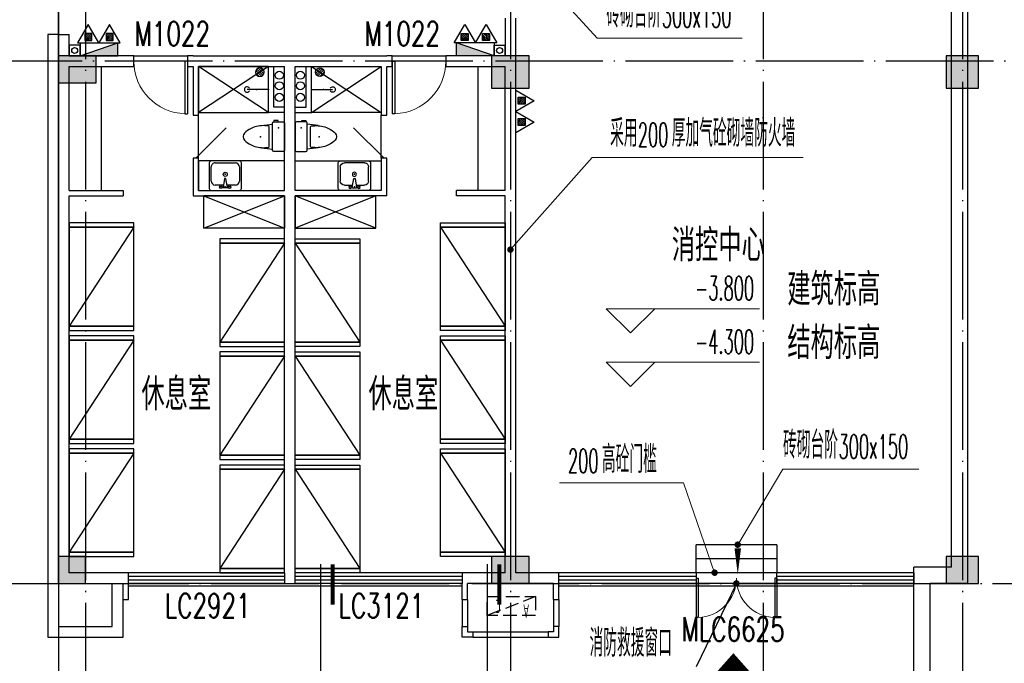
# Model space of a CAD drawing. Extents: x 1779708 to 7299578, y -1121471 to 88434.
# Tile 53 of 256: x 4196195 to 4214497, y -1062326 to -1050372. Entities that reach past the tile are written whole.
import ezdxf

# ---------------------------------------------------------------- set-up
doc = ezdxf.new("R2010")
doc.units = 0
doc.header["$LTSCALE"] = 1000
doc.header["$MEASUREMENT"] = 0
doc.linetypes.add('DASH', pattern=[0.35, 0.25, -0.1])
doc.linetypes.add('DOTE', pattern=[2.4200000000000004, 2, -0.2, 0.02, -0.2])
doc.layers.get('0').update_dxf_attribs({"linetype": 'CONTINUOUS'})
for name, color, linetype in [('11111111111111111111111111111', 50, 'DASH'), ('DIM_IDEN', 3, 'CONTINUOUS'), ('DIM_LEAD', 3, 'CONTINUOUS'), ('DIM_SYMB', 3, 'CONTINUOUS'), ('DIM_污水', 3, 'CONTINUOUS'), ('DOTE', 1, 'DOTE'), ('EQUIP_灭火器', 7, 'CONTINUOUS'), ('GGSignatureLayer', 7, 'CONTINUOUS'), ('P_PS_DIM', 1, 'CONTINUOUS'), ('PUB_TEXT', 7, 'CONTINUOUS'), ('SPACE', 7, 'CONTINUOUS'), ('SU-水管', 2, 'CONTINUOUS'), ('WALL', 255, 'CONTINUOUS'), ('WINDOW', 2, 'CONTINUOUS'), ('WINDOW_TEXT', 7, 'CONTINUOUS'), ('地漏1', 4, 'CONTINUOUS'), ('墙柱', 2, 'CONTINUOUS'), ('家具', 8, 'CONTINUOUS'), ('家具层', 8, 'CONTINUOUS'), ('栏杆', 6, 'CONTINUOUS'), ('看线', 3, 'CONTINUOUS'), ('空调机位表示', 70, 'CONTINUOUS')]:
    doc.layers.add(name, color=color, linetype=linetype)
doc.layers.add('DIM_ELEV', color=3, linetype='CONTINUOUS', lineweight=13)
doc.styles.add('_TCH_DIM', font='SIMPLEX.shx', dxfattribs={"width": 0.7, "bigfont": 'GBCBIG.shx'})
doc.styles.add('_TCH_SPACE', font='SIMPLEX', dxfattribs={"height": 5, "bigfont": 'GBCBIG'})
doc.styles.add('_TCH_WINDOW', font='SIMPLEX', dxfattribs={"height": 3.5, "bigfont": 'GBCBIG'})
doc.styles.get("Standard").update_dxf_attribs({"font": 'GBENOR', "bigfont": 'GBCBIG'})

# ---------------------------------------------------------------- blocks, each defined once
blk = doc.blocks.new('A$C46E9187A')
at = {"layer": '空调机位表示', "linetype": 'DASH'}
blk.add_lwpolyline([(0, 0), (0, 350), (900, 350), (900, 0)], close=True, dxfattribs=at)
blk.add_lwpolyline([(0, 0), (900, 350)], dxfattribs=at)
at = {"layer": '空调机位表示', "width": 0.6}
for s, p in [('A', (117.685775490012, 145.0239976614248)), ('C', (650.632941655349, 55.40967742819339))]:
    blk.add_text(s, height=250, dxfattribs=at).set_placement(p)
blk = doc.blocks.new('地漏')
at = {"layer": '地漏1'}
h = blk.add_hatch(dxfattribs=at)
h.set_pattern_fill('ANSI31', color=256, scale=20, style=0)
h.set_pattern_definition([(45, (-35843558.52008455, -39987614.30910321), (-22.45064030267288, 22.45064030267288), [])])
h.paths.add_polyline_path([(79.26685639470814, 1.77635683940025e-15, 1), (-79.26685639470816, 0, 1)])
blk.add_circle((0, 0), 79.26685639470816, dxfattribs=at)
blk = doc.blocks.new('A$C4384365E')
at = {"layer": '家具层'}
blk.add_line((1920.000525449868, 0.0001055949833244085), (80.00053163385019, 1200.000116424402), dxfattribs=at)
for points in [[(0.0005254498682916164, 0.0001168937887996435), (80.00052544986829, 0.0001164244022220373), (80.00053163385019, 1200.000116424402), (0.0005316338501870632, 1200.000116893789)], [(80.00052544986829, 0.0001164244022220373), (1920.000525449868, 0.0001055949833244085), (1920.00053163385, 1200.000105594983), (80.00053163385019, 1200.000116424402)], [(1920.000525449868, 0.0001055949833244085), (2000.000525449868, 0.0001051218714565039), (2000.00053163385, 1200.000105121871), (1920.00053163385, 1200.000105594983)]]:
    blk.add_lwpolyline(points, close=True, dxfattribs=at)
blk = doc.blocks.new('$TwtSys$00000545')
h = blk.add_hatch()
h.set_pattern_fill('ANSI31', color=256, scale=200, angle=180, style=0)
h.set_pattern_definition([(225, (199409.2734559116, 63921.48244156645), (17.67766952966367, -17.6776695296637), [])])
h.paths.add_polyline_path([(64.92232553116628, 173.744999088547), (-64.92232553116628, 173.744999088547), (-64.92232553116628, 43.90034802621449), (64.92232553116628, 43.90034802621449)])
for p, q in [((0, 343.6163707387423), (-198.3870041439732, 0)), ((198.3870041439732, 0), (0, 343.6163707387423)), ((-198.3870041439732, 0), (198.3870041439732, 0))]:
    blk.add_line(p, q)
blk.add_lwpolyline([(64.92232553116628, 173.744999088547), (-64.92232553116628, 173.744999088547), (-64.92232553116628, 43.90034802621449), (64.92232553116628, 43.90034802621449)], close=True)
blk = doc.blocks.new('a1')
at = {"layer": '11111111111111111111111111111'}
for p, q in [((59121.95538733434, 49135.6092003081), (59121.95538733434, 48935.6092003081)), ((59321.95538733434, 49135.6092003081), (59121.95538733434, 49135.6092003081)), ((59321.95538733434, 48935.6092003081), (59321.95538733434, 49135.6092003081)), ((59121.95538733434, 48935.6092003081), (59321.95538733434, 48935.6092003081))]:
    blk.add_line(p, q, dxfattribs=at)
blk = doc.blocks.new('$WINLIB2D$00000001')
at = {"color": 0}
for points in [[(-0.4999999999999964, 0.5000000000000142), (-0.4999999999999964, -0.4999999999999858)], [(-0.4999999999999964, 0.5000000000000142), (0.5000000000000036, 0.5000000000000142)], [(0.5000000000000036, -0.4999999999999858), (0.5000000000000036, 0.5000000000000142)], [(0.5000000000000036, 0.1666666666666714), (-0.4999999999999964, 0.1666666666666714)], [(0.5000000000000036, -0.1666666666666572), (-0.4999999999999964, -0.1666666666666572)], [(-0.4999999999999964, -0.4999999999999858), (0.5000000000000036, -0.4999999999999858)]]:
    blk.add_lwpolyline(points, dxfattribs=at)
blk = doc.blocks.new('$DorLib2D$00000001')
for p, q in [((0.45, 0.9750000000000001), (0.5000000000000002, 0.9750000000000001)), ((0.45, 0), (0.45, 0.9750000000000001)), ((0.5, 0), (0.5, 0.9750000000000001)), ((0.5, 0), (0.45, 0))]:
    blk.add_line(p, q)
at = {"lineweight": 13}
blk.add_arc((0.475, 0), 0.975, 91.4692835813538, 180, dxfattribs=at)
blk = doc.blocks.new('$DorLib2D$00000122')
at = {"color": 0}
blk.add_line((0.4999999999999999, 1.06581410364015e-14), (-0.2071067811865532, 0.7071067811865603), dxfattribs=at)
blk = doc.blocks.new('$lvtry$00000206')
at = {"color": 0}
for points in [[(-253.1586206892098, -220.1379310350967, -0.4142135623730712), (-275.1724137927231, -198.1241379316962), (-275.1724137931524, -22.01379310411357, -0.4142135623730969), (-253.1586206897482, -6.075424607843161e-10), (253.1586206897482, 6.075424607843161e-10, -0.4142135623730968), (275.1724137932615, -22.01379310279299), (275.1724137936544, -198.1241379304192, -0.4142135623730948), (253.1586206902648, -220.1379310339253)], [(180.5908272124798, -286.179310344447), (-180.5908272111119, -286.1793103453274, 0.3921902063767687), (-200.5334385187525, -304.6652911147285), (-202.1296318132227, -325.6902964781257), (-204.2054575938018, -363.4733775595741), (-204.9042146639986, -397.5510874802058), (-204.0042523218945, -428.9968104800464), (-201.2839198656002, -458.883930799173), (-196.5215665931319, -488.2858326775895), (-189.495541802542, -518.275900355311), (-179.9841947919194, -549.9275180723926), (-167.7896566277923, -583.8818833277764), (-152.8091854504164, -619.0514466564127), (-134.9638211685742, -653.9164718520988), (-114.1746036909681, -686.9572227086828), (-90.36257292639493, -716.653963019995), (-63.44876878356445, -741.4869565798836), (-33.35423117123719, -759.936467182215), (-12.05916211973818, -766.6697659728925, 0.1543297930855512), (12.05916212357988, -766.6697659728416), (33.35423117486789, -759.9364671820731), (63.44876878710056, -741.4869565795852), (90.36257292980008, -716.6539630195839), (114.1746036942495, -686.9572227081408), (134.963821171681, -653.9164718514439), (152.8091854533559, -619.0514466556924), (167.7896566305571, -583.8818833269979), (179.9841947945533, -549.927518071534), (189.4955418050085, -518.2759003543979), (196.5215665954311, -488.2858326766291), (201.2839198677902, -458.8839307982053), (204.004252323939, -428.9968104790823), (204.9042146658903, -397.5510874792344), (204.2054575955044, -363.4733775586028), (202.1296318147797, -325.6902964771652), (200.5334385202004, -304.6652911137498, 0.3921902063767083)]]:
    blk.add_lwpolyline(points, format="xyb", close=True, dxfattribs=at)
blk.add_lwpolyline([(-275.1724137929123, -120.4601474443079), (-297.2474527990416, -120.4601474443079), (-297.2474527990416, -199.7591355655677), (-275.1724137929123, -199.7591355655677)], close=True, dxfattribs=at)
for points in [[(-205.4944709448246, -428.0882621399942), (-234.9732713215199, -220.137931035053)], [(205.4944709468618, -428.0882621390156), (234.973271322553, -220.1379310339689)]]:
    blk.add_lwpolyline(points, dxfattribs=at)
for p in [(-166.096340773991, -109.4306979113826), (0.893957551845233, -443.133884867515)]:
    blk.add_point(p, dxfattribs=at)
blk = doc.blocks.new('$lvtry$00000188')
at = {"color": 0, "linetype": 'ByBlock'}
for p, q in [((-262.0800000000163, -436.8000000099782, 1e-08), (-262.0800000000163, -174.7200000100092, 1e-08)), ((-187.1999999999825, -99.84000000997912, 1e-08), (-31.19999999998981, -99.84000000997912, 1e-08)), ((-41.01780050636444, -53.4131969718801, 1e-08), (-12.4800000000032, -224.6400000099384, 1e-08)), ((-38.0586187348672, -49.92000000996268, 1e-08), (38.05861873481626, -49.92000000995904, 1e-08)), ((12.4800000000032, -224.6400000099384, 1e-08), (41.01780050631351, -53.41319697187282, 1e-08)), ((31.19999999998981, -99.84000000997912, 1e-08), (187.1999999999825, -99.84000000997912, 1e-08)), ((262.0800000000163, -174.7200000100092, 1e-08), (262.0800000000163, -436.8000000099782, 1e-08)), ((-12.4800000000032, -224.6400000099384, 1e-08), (12.4800000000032, -224.6400000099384, 1e-08)), ((187.1999999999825, -511.6800000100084, 1e-08), (-187.1999999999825, -511.6800000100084, 1e-08))]:
    blk.add_line(p, q, dxfattribs=at)
at = {"color": 0, "linetype": 'ByBlock', "elevation": 1e-08}
blk.add_lwpolyline([(-262.0800000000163, -9.998984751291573e-09, 0.4142135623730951), (-299.520000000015, -37.44000000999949), (-299.520000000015, -511.6800000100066, 0.4142135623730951), (-262.0800000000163, -549.1200000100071), (262.0800000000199, -549.1200000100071, 0.4142135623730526), (299.520000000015, -511.6800000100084), (299.520000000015, -37.44000000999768, 0.4142135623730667), (262.0800000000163, -1.000080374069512e-08)], format="xyb", close=True, dxfattribs=at)
blk.add_lwpolyline([(262.0799999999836, -174.7200000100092, 0.414213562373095), (187.1999999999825, -99.84000001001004)], format="xyb", dxfattribs=at)
at = {"color": 0, "linetype": 'ByBlock'}
for centre, radius in [((-80.35106198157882, -62.40000001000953, 1e-08), 24.96), ((-80.35106198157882, -62.40000001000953, 1e-08), 19.96), ((80.35106198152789, -62.40000001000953, 1e-08), 24.96), ((80.35106198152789, -62.40000001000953, 1e-08), 19.96), ((0, -299.5200000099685, 1e-08), 37.44)]:
    blk.add_circle(centre, radius, dxfattribs=at)
for centre, radius, start, end in [((-187.1999999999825, -174.7200000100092, 1e-08), 74.88000000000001, 90, 180), ((-38.0586187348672, -52.92000000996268, 1e-08), 3, 90, 189.4623222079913), ((38.05861873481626, -52.92000000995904, 1e-08), 3, 350.5376777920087, 90), ((-187.1999999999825, -436.8000000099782, 1e-08), 74.88000000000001, 180, 270), ((187.1999999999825, -436.8000000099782, 1e-08), 74.88000000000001, 270, 0)]:
    blk.add_arc(centre, radius, start, end, dxfattribs=at)
at = {"color": 0}
for p in [(0, -64.69657988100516, 1e-08), (0, -299.5200000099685, 1e-08)]:
    blk.add_point(p, dxfattribs=at)
blk = doc.blocks.new('$lvtry$00000168')
at = {"color": 0}
blk.add_line((0, 0), (-3.637978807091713e-12, -394.9999999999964), dxfattribs=at)
blk.add_arc((-3.637978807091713e-12, -394.9999999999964), 50, 121.0331935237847, 58.96680647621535, dxfattribs=at)
for p in [(-3.637978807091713e-12, 0), (0, -222.5000000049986)]:
    blk.add_point(p, dxfattribs=at)
blk = doc.blocks.new('$DorLib2D$00000002')
for p, q in [((-0.5, -5.684341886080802e-17), (-0.5000000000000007, 0.4875)), ((-0.4750000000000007, 0.4875), (-0.5000000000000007, 0.4875)), ((-0.475, -2.842170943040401e-17), (-0.4750000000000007, 0.4875)), ((0.475, -2.842170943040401e-17), (0.4750000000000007, 0.4875)), ((0.4750000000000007, 0.4875), (0.5000000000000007, 0.4875)), ((0.5, -5.684341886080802e-17), (0.5000000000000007, 0.4875)), ((-0.5, -5.684341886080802e-17), (-0.475, -2.842170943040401e-17)), ((0.5, -5.684341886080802e-17), (0.475, -2.842170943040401e-17))]:
    blk.add_line(p, q)
at = {"lineweight": 13}
for centre, start, end in [((-0.4875, -4.263256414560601e-17), 0, 88.53071641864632), ((0.4875, -4.263256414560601e-17), 91.4692835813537, 180)]:
    blk.add_arc(centre, 0.4875, start, end, dxfattribs=at)

msp = doc.modelspace()

# ---------------------------------------------------------------- hatches: boundary and pattern name
at = {"layer": '墙柱'}
h = msp.add_hatch(color=256, dxfattribs=at)
h.paths.add_polyline_path([(4196917.098467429, -1041543.315705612), (4197517.098467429, -1041543.315705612), (4197517.098467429, -1040943.315705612), (4196917.098467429, -1040943.315705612)])
h.paths.add_polyline_path([(4197417.098467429, -1028493.315705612), (4197917.098467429, -1028493.315705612), (4197917.098467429, -1028993.315705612), (4197417.098467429, -1028993.315705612)])
h.paths.add_polyline_path([(4196917.098467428, -1023143.315705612), (4197917.098467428, -1023143.315705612), (4197917.098467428, -1022643.315705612), (4196917.098467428, -1022643.315705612)])
h.paths.add_polyline_path([(4213517.098467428, -1009843.315705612), (4214017.098467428, -1009843.315705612), (4214017.098467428, -1010343.315705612), (4213517.098467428, -1010343.315705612)])
h.paths.add_polyline_path([(4209817.098467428, -1015993.315705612), (4210417.098467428, -1015993.315705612), (4210417.098467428, -1016693.315705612), (4209817.098467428, -1016693.315705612)])
h.paths.add_polyline_path([(4213417.098467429, -1048043.315705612), (4214017.098467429, -1048043.315705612), (4214017.098467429, -1047443.315705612), (4213417.098467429, -1047443.315705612)])
h.paths.add_polyline_path([(4209817.098467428, -1029093.315705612), (4210417.098467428, -1029093.315705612), (4210417.098467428, -1028393.315705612), (4209817.098467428, -1028393.315705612)])
h.paths.add_polyline_path([(4209917.098467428, -1009843.315705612), (4210417.098467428, -1009843.315705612), (4210417.098467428, -1010343.315705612), (4209917.098467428, -1010343.315705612)])
h.paths.add_polyline_path([(4196917.098467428, -1016093.315705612), (4197917.098467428, -1016093.315705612), (4197917.098467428, -1016593.315705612), (4196917.098467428, -1016593.315705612)])
h.paths.add_polyline_path([(4205217.098467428, -1048043.315705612), (4205817.098467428, -1048043.315705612), (4205817.098467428, -1047543.315705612), (4205217.098467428, -1047543.315705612)])
h.paths.add_polyline_path([(4209817.098467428, -1023343.315705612), (4210417.098467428, -1023343.315705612), (4210417.098467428, -1022643.315705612), (4209817.098467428, -1022643.315705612)])
h.paths.add_polyline_path([(4213417.098467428, -1034843.315705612), (4214017.098467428, -1034843.315705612), (4214017.098467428, -1034243.315705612), (4213417.098467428, -1034243.315705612)])
h.paths.add_polyline_path([(4205017.098467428, -1034843.315705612), (4205617.098467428, -1034843.315705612), (4205617.098467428, -1034243.315705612), (4205017.098467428, -1034243.315705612)])
h.paths.add_polyline_path([(4196917.098467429, -1034843.315705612), (4197917.098467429, -1034843.315705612), (4197917.098467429, -1034343.315705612), (4196917.098467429, -1034343.315705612)])
h.paths.add_polyline_path([(4213317.098467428, -1041543.315705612), (4214017.098467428, -1041543.315705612), (4214017.098467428, -1040943.315705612), (4213317.098467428, -1040943.315705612)])
h.paths.add_polyline_path([(4205217.098467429, -1041543.315705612), (4205817.098467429, -1041543.315705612), (4205817.098467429, -1040943.315705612), (4205217.098467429, -1040943.315705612)])
h.paths.add_polyline_path([(4213417.098467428, -1019043.315705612), (4214017.098467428, -1019043.315705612), (4214017.098467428, -1019643.315705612), (4213417.098467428, -1019643.315705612)])
h.paths.add_polyline_path([(4196917.098467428, -1009843.315705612), (4197917.098467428, -1009843.315705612), (4197917.098467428, -1010343.315705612), (4196917.098467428, -1010343.315705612)])
h.paths.add_polyline_path([(4196917.098467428, -1048343.315705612), (4197617.098467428, -1048343.315705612), (4197617.098467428, -1047843.315705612), (4196917.098467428, -1047843.315705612)])
h.paths.add_polyline_path([(4196917.098467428, -1051543.315705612), (4197617.098467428, -1051543.315705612), (4197617.098467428, -1051043.315705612), (4196917.098467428, -1051043.315705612)])
h.paths.add_polyline_path([(4204967.098467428, -1051643.315705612), (4205667.098467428, -1051643.315705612), (4205667.098467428, -1051043.315705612), (4204967.098467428, -1051043.315705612)])
h.paths.add_polyline_path([(4213417.098467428, -1051643.315705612), (4214017.098467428, -1051643.315705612), (4214017.098467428, -1051043.315705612), (4213417.098467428, -1051043.315705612)])
h.paths.add_polyline_path([(4213417.098467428, -1060843.315705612), (4214017.098467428, -1060843.315705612), (4214017.098467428, -1060343.315705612), (4213417.098467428, -1060343.315705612)])
h.paths.add_polyline_path([(4204967.098467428, -1060843.315705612), (4205667.098467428, -1060843.315705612), (4205667.098467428, -1060343.315705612), (4204967.098467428, -1060343.315705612)])
h.paths.add_polyline_path([(4196917.098467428, -1060843.315705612), (4197417.098467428, -1060843.315705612), (4197417.098467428, -1060343.315705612), (4196917.098467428, -1060343.315705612)])
h.paths.add_polyline_path([(4196917.098467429, -942143.3157056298), (4197517.098467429, -942143.3157056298), (4197517.098467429, -942743.3157056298), (4196917.098467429, -942743.3157056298)])
h.paths.add_polyline_path([(4197417.098467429, -955193.3157056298), (4197917.098467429, -955193.3157056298), (4197917.098467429, -954693.3157056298), (4197417.098467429, -954693.3157056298)])
h.paths.add_polyline_path([(4196917.098467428, -960543.3157056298), (4197917.098467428, -960543.3157056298), (4197917.098467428, -961043.3157056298), (4196917.098467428, -961043.3157056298)])
h.paths.add_polyline_path([(4213517.098467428, -973843.31570563), (4214017.098467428, -973843.31570563), (4214017.098467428, -973343.31570563), (4213517.098467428, -973343.31570563)])
h.paths.add_polyline_path([(4209817.098467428, -967693.31570563), (4210417.098467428, -967693.31570563), (4210417.098467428, -966993.31570563), (4209817.098467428, -966993.31570563)])
h.paths.add_polyline_path([(4213417.098467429, -935643.3157056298), (4214017.098467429, -935643.3157056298), (4214017.098467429, -936243.3157056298), (4213417.098467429, -936243.3157056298)])
h.paths.add_polyline_path([(4209817.098467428, -954593.3157056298), (4210417.098467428, -954593.3157056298), (4210417.098467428, -955293.3157056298), (4209817.098467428, -955293.3157056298)])
h.paths.add_polyline_path([(4209917.098467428, -973843.31570563), (4210417.098467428, -973843.31570563), (4210417.098467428, -973343.31570563), (4209917.098467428, -973343.31570563)])
h.paths.add_polyline_path([(4196917.098467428, -967593.3157056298), (4197917.098467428, -967593.3157056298), (4197917.098467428, -967093.3157056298), (4196917.098467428, -967093.3157056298)])
h.paths.add_polyline_path([(4205217.098467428, -935643.3157056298), (4205817.098467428, -935643.3157056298), (4205817.098467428, -936143.3157056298), (4205217.098467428, -936143.3157056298)])
h.paths.add_polyline_path([(4209817.098467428, -960343.3157056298), (4210417.098467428, -960343.3157056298), (4210417.098467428, -961043.3157056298), (4209817.098467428, -961043.3157056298)])
h.paths.add_polyline_path([(4213417.098467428, -948843.3157056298), (4214017.098467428, -948843.3157056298), (4214017.098467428, -949443.3157056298), (4213417.098467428, -949443.3157056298)])
h.paths.add_polyline_path([(4205017.098467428, -948843.3157056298), (4205617.098467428, -948843.3157056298), (4205617.098467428, -949443.3157056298), (4205017.098467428, -949443.3157056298)])
h.paths.add_polyline_path([(4196917.098467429, -948843.3157056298), (4197917.098467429, -948843.3157056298), (4197917.098467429, -949343.3157056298), (4196917.098467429, -949343.3157056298)])
h.paths.add_polyline_path([(4213317.098467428, -942143.3157056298), (4214017.098467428, -942143.3157056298), (4214017.098467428, -942743.3157056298), (4213317.098467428, -942743.3157056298)])
h.paths.add_polyline_path([(4205217.098467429, -942143.3157056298), (4205817.098467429, -942143.3157056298), (4205817.098467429, -942743.3157056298), (4205217.098467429, -942743.3157056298)])
h.paths.add_polyline_path([(4213417.098467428, -964643.3157056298), (4214017.098467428, -964643.3157056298), (4214017.098467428, -964043.3157056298), (4213417.098467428, -964043.3157056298)])
h.paths.add_polyline_path([(4196917.098467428, -973843.3157056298), (4197917.098467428, -973843.3157056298), (4197917.098467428, -973343.3157056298), (4196917.098467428, -973343.3157056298)])
h.paths.add_polyline_path([(4196917.098467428, -935343.3157056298), (4197617.098467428, -935343.3157056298), (4197617.098467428, -935843.3157056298), (4196917.098467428, -935843.3157056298)])
h.paths.add_polyline_path([(4196917.098467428, -932143.3157056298), (4197617.098467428, -932143.3157056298), (4197617.098467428, -932643.3157056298), (4196917.098467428, -932643.3157056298)])
h.paths.add_polyline_path([(4204967.098467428, -932043.31570563), (4205667.098467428, -932043.31570563), (4205667.098467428, -932643.31570563), (4204967.098467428, -932643.31570563)])
h.paths.add_polyline_path([(4213417.098467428, -932043.3157056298), (4214017.098467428, -932043.3157056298), (4214017.098467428, -932643.3157056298), (4213417.098467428, -932643.3157056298)])
h.paths.add_polyline_path([(4213417.098467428, -922843.3157056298), (4214017.098467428, -922843.3157056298), (4214017.098467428, -923343.3157056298), (4213417.098467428, -923343.3157056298)])
h.paths.add_polyline_path([(4204967.098467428, -922843.3157056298), (4205667.098467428, -922843.3157056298), (4205667.098467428, -923343.3157056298), (4204967.098467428, -923343.3157056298)])
h.paths.add_polyline_path([(4196917.098467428, -922843.3157056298), (4197417.098467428, -922843.3157056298), (4197417.098467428, -923343.3157056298), (4196917.098467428, -923343.3157056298)])

# ---------------------------------------------------------------- linework, layer by layer
at = {"color": 1}
for p, q in [((4197317.098467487, -1050803.315705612), (4198017.098467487, -1050803.315705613)), ((4197317.098467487, -1050803.315705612), (4197317.098467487, -1051043.315705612)), ((4197317.098467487, -1051043.315705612), (4198017.098467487, -1050803.315705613)), ((4198017.098467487, -1051043.315705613), (4198017.098467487, -1050803.315705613)), ((4205015.836136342, -1050803.315705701), (4204315.836136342, -1050803.315705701)), ((4204315.836136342, -1051043.315705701), (4204315.836136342, -1050803.315705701)), ((4205015.836136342, -1051043.315705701), (4204315.836136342, -1050803.315705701)), ((4205015.836136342, -1050803.315705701), (4205015.836136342, -1051043.315705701)), ((4197317.098467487, -1051043.315705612), (4198017.098467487, -1051043.315705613)), ((4205015.836136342, -1051043.315705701), (4204315.836136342, -1051043.315705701))]:
    msp.add_line(p, q, dxfattribs=at)
for points in [[(4198017.098467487, -1051043.315705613), (4198017.098467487, -1050803.315705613), (4197317.098467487, -1051043.315705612)], [(4204315.836136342, -1051043.315705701), (4204315.836136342, -1050803.315705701), (4205015.836136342, -1051043.315705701)]]:
    msp.add_solid(points, dxfattribs=at)
at = {"layer": 'DIM_ELEV'}
for p, q in [((4205937.098467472, -1049618.315705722), (4206930.88366411, -1050714.571560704)), ((4206930.88366411, -1050714.571560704), (4209621.815154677, -1050714.571560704)), ((4205317.098467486, -1054643.006727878), (4206837.033048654, -1052933.592288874)), ((4205317.098467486, -1054643.006727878), (4206837.033048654, -1052933.592288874)), ((4206837.033048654, -1052933.592288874), (4210755.83107738, -1052933.592288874)), ((4207548.803865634, -1056190.224670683), (4207098.803865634, -1055740.224670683)), ((4207098.803865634, -1055740.224670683), (4209948.803865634, -1055740.224670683)), ((4207548.803865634, -1056190.224670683), (4207998.803865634, -1055740.224670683)), ((4207548.803865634, -1057184.15962644), (4207098.803865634, -1056734.15962644)), ((4207098.803865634, -1056734.15962644), (4209948.803865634, -1056734.15962644)), ((4207548.803865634, -1057184.15962644), (4207998.803865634, -1056734.15962644)), ((4209542.098465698, -1060123.315705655), (4210377.729213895, -1058721.053446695)), ((4210377.729213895, -1058721.053446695), (4212907.115224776, -1058721.053446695)), ((4208536.623510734, -1058975.634135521), (4206229.434568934, -1058975.634135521)), ((4209112.088423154, -1060643.315705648), (4208536.623510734, -1058975.634135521))]:
    msp.add_line(p, q, dxfattribs=at)
at = {"layer": 'DIM_ELEV', "const_width": 60}
for points in [[(4205297.164218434, -1054665.426043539, 1), (4205337.032716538, -1054620.587412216, 1)], [(4205297.164218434, -1054665.426043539, 1), (4205337.032716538, -1054620.587412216, 1)], [(4209526.741048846, -1060149.086808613, 1), (4209557.455882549, -1060097.544602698, 1)], [(4209121.874257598, -1060671.674786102, 1), (4209102.302588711, -1060614.956625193, 1)]]:
    msp.add_lwpolyline(points, format="xyb", close=True, dxfattribs=at)
at = {"layer": 'DIM_IDEN'}
for p, q in [((4201786.561902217, -1060488.119285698), (4201786.561902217, -1071298.032977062)), ((4204884.460367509, -1060488.119285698), (4204884.460367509, -1071298.032977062))]:
    msp.add_line(p, q, dxfattribs=at)
at = {"layer": 'DIM_IDEN', "const_width": 75}
for points in [[(4202011.561902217, -1060488.119285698), (4202011.561902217, -1061238.119285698)], [(4205109.460367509, -1060488.119285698), (4205109.460367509, -1061238.119285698)]]:
    msp.add_lwpolyline(points, dxfattribs=at)
at = {"layer": 'DIM_LEAD'}
msp.add_line((4209517.098465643, -1060843.315705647), (4208767.098465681, -1062393.31570563), dxfattribs=at)
at = {"layer": 'DIM_LEAD', "const_width": 60}
msp.add_lwpolyline([(4209530.165293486, -1060816.310928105, 1), (4209504.0316378, -1060870.32048319, 1)], format="xyb", close=True, dxfattribs=at)
at = {"layer": 'DIM_SYMB'}
msp.add_lwpolyline([(4209542.098465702, -1059806.275731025, 0, 0, 0), (4209542.098465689, -1060643.315705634, 0, 120, 0), (4209542.098465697, -1060193.315705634, 0, 0, 0)], format="xyseb", dxfattribs=at)
at = {"layer": 'DIM_污水', "color": 1}
for centre in [(4197217.098467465, -1050943.315705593), (4205115.836136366, -1050943.315705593)]:
    msp.add_circle(centre, 55, dxfattribs=at)
at = {"layer": 'DOTE'}
for p, q in [((4196917.098467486, -920843.31570563), (4196917.098467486, -1062843.31570563)), ((4197417.098467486, -920843.31570563), (4197417.098467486, -1062843.31570563)), ((4205317.098467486, -920843.31570563), (4205317.098467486, -1062843.31570563)), ((4210017.098467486, -920843.31570563), (4210017.098467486, -1062843.31570563)), ((4213717.098467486, -920843.31570563), (4213717.098467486, -1062843.31570563)), ((4216717.098467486, -1051143.31570563), (4194917.098467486, -1051143.31570563)), ((4194917.098467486, -1060843.31570563), (4216717.098467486, -1060843.31570563))]:
    msp.add_line(p, q, dxfattribs=at)
at = {"layer": 'GGSignatureLayer'}
msp.add_lwpolyline([(4209461.244059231, -1062138.827839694, 0, 800, 0), (4209461.244059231, -1062588.611584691, 800, 800, 0)], format="xyseb", dxfattribs=at)
at = {"layer": 'SU-水管', "linetype": 'ByBlock'}
for centre in [(4201021.409948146, -1051402.372817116), (4201412.786986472, -1051402.372817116), (4201021.409948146, -1051598.648402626), (4201412.786986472, -1051598.648402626), (4201021.409948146, -1051813.748434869), (4201412.786986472, -1051813.748434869)]:
    msp.add_circle(centre, 75, dxfattribs=at)
at = {"layer": 'WALL'}
for p, q in [((4213517.098467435, -1060543.315706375), (4213517.09846749, -1047943.31570566)), ((4213817.098467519, -1060843.315705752), (4213817.09846749, -1047943.31570566)), ((4205217.098467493, -1050343.315705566), (4205217.098467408, -1051043.315705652)), ((4205417.098467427, -1051143.31570566), (4205417.098467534, -1050343.315705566)), ((4196917.098467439, -1051143.31570566), (4196917.098467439, -1050643.315705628)), ((4196917.098467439, -1050643.315705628), (4197117.098467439, -1050643.315705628)), ((4197117.098466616, -1051043.315705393), (4197117.098467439, -1050643.315705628)), ((4198317.098468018, -1051043.315705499), (4197117.098466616, -1051043.315705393)), ((4198317.098468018, -1051243.315705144), (4198317.098468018, -1051043.315705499)), ((4199417.098467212, -1051043.31570566), (4199317.098468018, -1051043.315705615)), ((4199317.098468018, -1051043.315705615), (4199317.098468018, -1051243.315705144)), ((4199417.098467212, -1051043.31570566), (4201217.098467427, -1051043.31570566)), ((4201217.098467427, -1051043.31570566), (4203017.098467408, -1051043.31570566)), ((4203117.098465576, -1051043.315705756), (4203017.098467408, -1051043.31570566)), ((4203117.098465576, -1051243.315705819), (4203117.098465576, -1051043.315705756)), ((4205217.098467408, -1051043.315705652), (4204117.098466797, -1051043.315705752)), ((4204117.098466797, -1051043.315705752), (4204117.098466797, -1051243.315705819)), ((4196917.09846744, -1053543.315705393), (4196917.098467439, -1051143.31570566)), ((4205417.098467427, -1053543.315705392), (4205417.098467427, -1051143.31570566)), ((4197117.098467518, -1051243.315705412), (4198317.098468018, -1051243.315705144)), ((4197117.098467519, -1053543.315705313), (4197117.098467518, -1051243.315705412)), ((4199317.098468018, -1051243.315705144), (4199417.098467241, -1051243.315705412)), ((4199417.098467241, -1051243.315705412), (4199417.098467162, -1052143.315700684)), ((4199517.098467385, -1052143.315700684), (4199517.098467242, -1051243.315706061)), ((4199517.098467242, -1051243.315706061), (4201117.09846769, -1051243.315706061)), ((4201117.09846769, -1053543.315705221), (4201117.09846769, -1051243.315706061)), ((4201317.098467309, -1051243.315705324), (4202917.098467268, -1051243.315705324)), ((4201317.098467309, -1053543.315705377), (4201317.098467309, -1051243.315705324)), ((4202917.098467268, -1051243.315705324), (4202917.098467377, -1052143.315703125)), ((4203017.098467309, -1052143.315703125), (4203017.098467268, -1051243.31570565)), ((4203017.098467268, -1051243.31570565), (4203117.098465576, -1051243.315705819)), ((4204117.098466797, -1051243.315705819), (4205217.098467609, -1051243.31570565)), ((4205217.098467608, -1053543.31570543), (4205217.098467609, -1051243.31570565)), ((4199417.098467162, -1052143.315700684), (4199517.098467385, -1052143.315700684)), ((4202917.098467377, -1052143.315703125), (4203017.098467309, -1052143.315703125)), ((4199517.098467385, -1052943.315700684), (4199417.098467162, -1052943.315700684)), ((4199417.098467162, -1052943.315700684), (4199417.098467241, -1053643.315705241)), ((4199517.098467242, -1053543.31570524), (4199517.098467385, -1052943.315700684)), ((4203017.098467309, -1052943.315700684), (4202917.098467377, -1052943.315700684)), ((4202917.098467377, -1052943.315700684), (4202917.098467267, -1053543.315705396)), ((4203017.098467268, -1053643.315705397), (4203017.098467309, -1052943.315700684)), ((4196917.0984675, -1060843.315705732), (4196917.09846744, -1053543.315705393)), ((4197117.098467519, -1053543.315705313), (4198117.098466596, -1053543.31570538)), ((4198117.098466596, -1053543.31570538), (4198117.098466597, -1053643.31570538)), ((4199517.098467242, -1053543.31570524), (4201117.09846769, -1053543.315705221)), ((4202917.098467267, -1053543.315705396), (4201317.098467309, -1053543.315705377)), ((4205217.098467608, -1053543.31570543), (4204317.098468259, -1053543.31570538)), ((4204317.098468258, -1053643.31570538), (4204317.098468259, -1053543.31570538)), ((4205417.098467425, -1060643.315705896), (4205417.098467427, -1053543.315705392)), ((4197117.098467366, -1060643.315705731), (4197117.098467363, -1053643.31570534)), ((4197117.098467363, -1053643.31570534), (4198117.098466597, -1053643.31570538)), ((4199417.098467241, -1053643.315705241), (4201117.098467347, -1053643.315705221)), ((4201117.098467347, -1060643.315705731), (4201117.098467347, -1053643.315705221)), ((4201317.098467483, -1060643.315705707), (4201317.098467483, -1053643.315705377)), ((4203017.098467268, -1053643.315705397), (4201317.098467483, -1053643.315705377)), ((4205217.098467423, -1053643.315705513), (4204317.098468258, -1053643.31570538)), ((4205217.098467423, -1060643.315704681), (4205217.098467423, -1053643.315705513)), ((4212817.098466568, -1063766.346783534), (4212817.098465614, -1060543.315706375)), ((4213517.098467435, -1060543.315706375), (4212817.098465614, -1060543.315706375)), ((4198217.098466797, -1060643.315705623), (4197117.098467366, -1060643.315705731)), ((4198217.098466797, -1060843.315705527), (4198217.098466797, -1060643.315705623)), ((4201117.098467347, -1060643.315705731), (4201117.098466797, -1060843.31570547)), ((4201317.098468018, -1060843.315705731), (4201317.098468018, -1060643.315705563)), ((4204517.098465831, -1060643.315705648), (4204417.098468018, -1060643.315705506)), ((4204417.098468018, -1060643.315705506), (4204417.098468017, -1060843.315705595)), ((4205217.098467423, -1060643.315704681), (4204517.098465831, -1060643.315705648)), ((4206117.098469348, -1060643.315705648), (4205417.098467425, -1060643.315705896)), ((4206217.098468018, -1060643.315705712), (4206117.098469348, -1060643.315705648)), ((4206217.098468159, -1060843.315705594), (4206217.098468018, -1060643.315705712)), ((4212817.098465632, -1060643.315705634), (4212817.098465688, -1060843.315705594)), ((4196917.0984675, -1060843.315705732), (4198217.098466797, -1060843.315705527)), ((4201117.098466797, -1060843.31570547), (4201217.098467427, -1060843.315705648)), ((4201217.098467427, -1060843.315705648), (4201317.098468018, -1060843.315705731)), ((4204417.098466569, -1061143.315705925), (4204417.098467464, -1060843.315705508)), ((4204517.098466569, -1061143.31570574), (4204517.098465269, -1060843.315705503)), ((4205317.098467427, -1060843.315705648), (4204517.098465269, -1060843.315705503)), ((4206117.098470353, -1060843.315706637), (4205317.098467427, -1060843.315705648)), ((4206117.09846861, -1061143.315705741), (4206117.098470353, -1060843.315706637)), ((4206217.09846861, -1061143.315705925), (4206217.098468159, -1060843.315705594)), ((4213117.098466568, -1063766.346783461), (4213117.098466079, -1060843.315705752)), ((4213817.098467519, -1060843.315705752), (4213117.098466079, -1060843.315705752)), ((4204417.098466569, -1061143.315705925), (4204517.098466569, -1061143.31570574)), ((4206117.09846861, -1061143.315705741), (4206217.09846861, -1061143.315705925))]:
    msp.add_line(p, q, dxfattribs=at)
for points in [[(4196917.098467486, -1050643.315705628), (4196717.098467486, -1050643.315705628), (4196717.098467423, -1061843.315706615), (4198117.098467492, -1061843.315706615), (4198117.098467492, -1060843.315705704)], [(4196917.098467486, -1050643.315705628), (4196917.098467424, -1061643.315706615), (4197917.098467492, -1061643.315706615), (4197917.098467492, -1060843.315705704)], [(4201117.098467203, -1052093.315698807), (4200817.098467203, -1052093.315698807), (4200817.098464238, -1051243.315692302)], [(4201117.098467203, -1051993.315698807), (4200917.098466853, -1051993.315698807), (4200917.098464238, -1051243.315691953)], [(4201317.098467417, -1052093.315698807), (4201617.098467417, -1052093.315698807), (4201617.098470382, -1051243.315692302)], [(4201317.098467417, -1051993.315698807), (4201517.098467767, -1051993.315698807), (4201517.098470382, -1051243.315691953)], [(4198117.098468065, -1061143.315707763), (4198217.098468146, -1061143.315707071), (4198217.098464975, -1060843.315707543)]]:
    msp.add_lwpolyline(points, dxfattribs=at)
for points in [[(4204517.098467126, -1061643.315697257), (4204517.098467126, -1061743.315697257), (4204617.098467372, -1061743.315697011), (4204617.09846755, -1061843.315706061), (4204417.098467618, -1061843.315706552), (4204417.098467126, -1061643.315697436)], [(4206117.098467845, -1061643.315697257), (4206117.098467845, -1061743.315697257), (4206017.0984676, -1061743.315697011), (4206017.098467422, -1061843.315706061), (4206217.098467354, -1061843.315706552), (4206217.098467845, -1061643.315697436)]]:
    msp.add_lwpolyline(points, close=True, dxfattribs=at)
at = {"layer": 'WINDOW'}
for p, q in [((4196917.098467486, -1050643.315705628), (4196917.098467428, -1048343.315705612)), ((4198317.098468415, -1051043.31570566), (4199317.098468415, -1051043.31570566)), ((4203117.098465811, -1051043.31570566), (4204117.098465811, -1051043.31570566)), ((4199517.098467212, -1052943.315701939), (4199517.098467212, -1052143.315701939)), ((4202917.098467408, -1052943.315701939), (4202917.098467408, -1052143.315701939)), ((4210267.098465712, -1060123.315705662), (4208767.098465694, -1060123.315705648)), ((4210267.098465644, -1060643.315705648), (4208767.098465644, -1060643.315705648)), ((4210267.098465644, -1060843.315705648), (4208767.098465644, -1060843.315705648))]:
    msp.add_line(p, q, dxfattribs=at)
for points in [[(4210267.098465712, -1060123.315705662), (4210267.098465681, -1060383.315705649), (4208767.098465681, -1060383.315705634), (4208767.098465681, -1060123.315705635)], [(4210267.098465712, -1060383.315705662), (4210267.098465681, -1060643.315705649), (4208767.098465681, -1060643.315705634), (4208767.098465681, -1060383.315705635)]]:
    msp.add_lwpolyline(points, dxfattribs=at)
at = {"layer": '墙柱'}
for points in [[(4196917.098467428, -1051543.315705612), (4197617.098467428, -1051543.315705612), (4197617.098467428, -1051043.315705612), (4196917.098467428, -1051043.315705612)], [(4204967.098467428, -1051643.315705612), (4205667.098467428, -1051643.315705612), (4205667.098467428, -1051043.315705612), (4204967.098467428, -1051043.315705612)], [(4213417.098467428, -1051643.315705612), (4214017.098467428, -1051643.315705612), (4214017.098467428, -1051043.315705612), (4213417.098467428, -1051043.315705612)], [(4196917.098467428, -1060843.315705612), (4197417.098467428, -1060843.315705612), (4197417.098467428, -1060343.315705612), (4196917.098467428, -1060343.315705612)], [(4204967.098467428, -1060843.315705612), (4205667.098467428, -1060843.315705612), (4205667.098467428, -1060343.315705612), (4204967.098467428, -1060343.315705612)], [(4213417.098467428, -1060843.315705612), (4214017.098467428, -1060843.315705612), (4214017.098467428, -1060343.315705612), (4213417.098467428, -1060343.315705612)]]:
    msp.add_lwpolyline(points, close=True, dxfattribs=at)
at = {"layer": '家具'}
for points in [[(4197717.098466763, -1053543.315705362), (4197717.098466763, -1051243.315705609)], [(4204717.098468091, -1053543.315705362), (4204717.098468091, -1051243.315705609)]]:
    msp.add_lwpolyline(points, dxfattribs=at)
for points in [[(4201117.098467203, -1053543.315705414), (4201117.098467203, -1052993.315705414), (4199517.098460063, -1052993.31572379), (4199517.098467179, -1053543.315705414)], [(4201317.098467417, -1053543.315705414), (4201317.098467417, -1052993.315705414), (4202917.098474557, -1052993.31572379), (4202917.098467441, -1053543.315705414)]]:
    msp.add_lwpolyline(points, close=True, dxfattribs=at)
at = {"layer": '家具层'}
for points in [[(4200817.098473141, -1051243.315699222), (4199517.098463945, -1051243.315702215), (4199517.098467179, -1052093.315701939), (4200817.098473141, -1052093.315699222), (4200817.098473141, -1051243.315699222), (4199517.098467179, -1052093.315701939), (4200817.098473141, -1052093.315702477), (4199517.098465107, -1051243.31570547)], [(4201617.098461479, -1051243.315699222), (4202917.098470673, -1051243.315702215), (4202917.098467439, -1052093.315701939), (4201617.098461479, -1052093.315699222), (4201617.098461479, -1051243.315699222), (4202917.098467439, -1052093.315701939), (4201617.098461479, -1052093.315702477), (4202917.098469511, -1051243.31570547)], [(4199617.098467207, -1054243.315705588), (4199617.098467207, -1053643.315705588), (4201117.098467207, -1053643.315705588), (4201117.098466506, -1054243.315706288), (4199617.098467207, -1054243.315705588), (4201117.098467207, -1053643.315705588), (4199617.098467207, -1053643.315705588), (4201117.098466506, -1054243.315706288)], [(4202817.098467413, -1054243.315705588), (4202817.098467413, -1053643.315705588), (4201317.098467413, -1053643.315705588), (4201317.098468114, -1054243.315706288), (4202817.098467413, -1054243.315705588), (4201317.098467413, -1053643.315705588), (4202817.098467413, -1053643.315705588), (4201317.098468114, -1054243.315706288)]]:
    msp.add_lwpolyline(points, dxfattribs=at)
at = {"layer": '栏杆'}
for points in [[(4204417.098466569, -1061143.315703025), (4204417.098467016, -1061643.31570396)], [(4204517.098466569, -1061143.315702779), (4204517.098467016, -1061643.315703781)], [(4206117.098468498, -1061143.315705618), (4206117.098468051, -1061643.31570662)], [(4206217.098468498, -1061143.315705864), (4206217.098468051, -1061643.315706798)], [(4204617.098467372, -1061743.315706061), (4206017.098467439, -1061743.315703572)], [(4204617.098467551, -1061843.315706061), (4206017.098467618, -1061843.315703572)]]:
    msp.add_lwpolyline(points, dxfattribs=at)
at = {"layer": '看线', "color": 190}
for p, q in [((4204417.098466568, -1060893.315705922), (4198217.098466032, -1060893.315705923)), ((4212817.098466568, -1060893.315705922), (4206217.098468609, -1060893.315705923))]:
    msp.add_line(p, q, dxfattribs=at)

# ---------------------------------------------------------------- block references
at = {"layer": 'EQUIP_灭火器', "color": 6, "xscale": -1, "yscale": -1, "rotation": 180}
for p in [(4197468.711463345, -1050803.315705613), (4197865.48547163, -1050803.315705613)]:
    msp.add_blockref('$TwtSys$00000545', p, dxfattribs=at)
at = {"layer": 'EQUIP_灭火器', "color": 6, "yscale": -1}
for p, rotation in [((4204467.449132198, -1050803.315705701), 180), ((4204864.223140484, -1050803.315705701), 180), ((4205417.098467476, -1051876.523634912), 90), ((4205417.098467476, -1052273.297643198), 90)]:
    msp.add_blockref('$TwtSys$00000545', p, dxfattribs=dict(at, rotation=rotation))
at = {"layer": 'P_PS_DIM', "color": 1, "rotation": 270}
msp.add_blockref('a1', (4148181.489267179, -991721.360318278), dxfattribs=at)
at = {"layer": 'P_PS_DIM', "color": 1, "xscale": -1, "rotation": 90}
msp.add_blockref('a1', (4254151.44533665, -991721.360318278), dxfattribs=at)
at = {"layer": 'WALL', "xscale": -1, "rotation": 180}
msp.add_blockref('地漏', (4200659.523200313, -1051347.090392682), dxfattribs=at)
at = {"layer": 'WALL', "rotation": 180}
msp.add_blockref('地漏', (4201774.673734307, -1051347.090392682), dxfattribs=at)
at = {"layer": 'WINDOW'}
ref = msp.add_blockref('$DorLib2D$00000001', (4198817.098468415, -1051143.31570566), dxfattribs=dict(at, xscale=1000, yscale=-1000, zscale=1000))
ref.add_attrib('A', 'M1022', (4198329.091824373, -1050853.94070566), dxfattribs={"layer": 'WINDOW_TEXT', "height": 446.25, "style": '_TCH_WINDOW', "width": 0.7058823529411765})
ref = msp.add_blockref('$DorLib2D$00000001', (4203617.098465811, -1051143.31570566), dxfattribs=dict(at, xscale=-1000, yscale=-1000, zscale=-1000))
ref.add_attrib('A', 'M1022', (4202603.958023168, -1050853.94070566), dxfattribs={"layer": 'WINDOW_TEXT', "height": 446.25, "style": '_TCH_WINDOW', "width": 0.7058823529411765})
for name, p, xscale, yscale, zscale, rotation in [('$DorLib2D$00000122', (4199467.098467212, -1052543.315701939), -800, -800, -800, 90), ('$DorLib2D$00000122', (4202967.098467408, -1052543.315701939), -800, 800, -800, 90), ('$WINLIB2D$00000001', (4207492.09846816, -1060743.315705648), 2550, -200, 2550, 179.999999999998), ('$WINLIB2D$00000001', (4211542.098465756, -1060743.315705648), 2550, -200, 2550, 179.999999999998)]:
    msp.add_blockref(name, p, dxfattribs=dict(at, xscale=xscale, yscale=yscale, zscale=zscale, rotation=rotation))
ref = msp.add_blockref('$WINLIB2D$00000001', (4199667.098466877, -1060743.315705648), dxfattribs=dict(at, xscale=2900, yscale=-200, zscale=2900, rotation=179.9999999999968))
ref.add_attrib('A', 'LC2921', (4198894.598466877, -1061478.940705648), dxfattribs={"layer": 'WINDOW_TEXT', "height": 446.25, "rotation": 359.9999999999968, "style": '_TCH_WINDOW', "width": 0.7058823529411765})
ref = msp.add_blockref('$WINLIB2D$00000001', (4202867.098467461, -1060743.315705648), dxfattribs=dict(at, xscale=3100, yscale=-200, zscale=3100, rotation=180))
ref.add_attrib('A', 'LC3121', (4202124.598467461, -1061478.940705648), dxfattribs={"layer": 'WINDOW_TEXT', "height": 446.25, "style": '_TCH_WINDOW', "width": 0.7058823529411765})
ref = msp.add_blockref('$DorLib2D$00000002', (4209517.098465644, -1060743.315705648), dxfattribs=dict(at, xscale=1500, yscale=1500, zscale=1500, rotation=179.999999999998))
ref.add_attrib('A', 'MLC6625', (4208497.098465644, -1061915.274856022), dxfattribs={"layer": 'WINDOW_TEXT', "height": 446.25, "rotation": 359.9999999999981, "style": '_TCH_WINDOW', "width": 0.7058823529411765})
at = {"layer": '家具'}
for name, p, rotation in [('$lvtry$00000168', (4200817.098473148, -1051668.315699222), 270.0000001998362), ('$lvtry$00000206', (4201117.098467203, -1052544.132615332), 270), ('$lvtry$00000188', (4200017.098467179, -1053543.315703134), 180), ('A$C4384365E', (4198317.098490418, -1056143.3151798), 90), ('A$C4384365E', (4201117.098594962, -1056443.315705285), 90), ('A$C4384365E', (4198317.098478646, -1058243.3151798), 90), ('A$C4384365E', (4201117.09858319, -1058543.315705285), 90), ('A$C4384365E', (4198317.098583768, -1060343.31570525), 90), ('A$C4384365E', (4201117.098466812, -1060643.315705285), 90)]:
    msp.add_blockref(name, p, dxfattribs=dict(at, rotation=rotation))
at = {"layer": '家具', "yscale": -1}
for name, p, rotation in [('$lvtry$00000168', (4201617.098461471, -1051668.315699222), 269.9999998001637), ('$lvtry$00000206', (4201317.098467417, -1052544.132615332), 270)]:
    msp.add_blockref(name, p, dxfattribs=dict(at, rotation=rotation))
msp.add_blockref('$lvtry$00000188', (4202417.098467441, -1053543.315703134), dxfattribs=at)
at = {"layer": '家具', "xscale": -1, "rotation": 270}
for p in [(4204017.098443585, -1056143.3151798), (4201317.098339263, -1056443.315705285), (4204017.098455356, -1058243.3151798), (4201317.098351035, -1058543.315705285), (4204017.098350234, -1060343.31570525), (4201317.098467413, -1060643.315705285)]:
    msp.add_blockref('A$C4384365E', p, dxfattribs=at)
at = {"layer": '空调机位表示', "linetype": 'DASH', "rotation": 180}
msp.add_blockref('A$C46E9187A', (4205784.46036873, -1061088.17201252), dxfattribs=at)

# ---------------------------------------------------------------- texts
at = {"layer": 'PUB_TEXT', "color": 7, "style": '_TCH_DIM'}
for s, height, width, p in [('砖砌台阶', 506.3829787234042, 0.7, (4207098.687495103, -1050517.975816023)), ('300x150', 446.25, 0.4941176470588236, (4208130.815154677, -1050517.975816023)), ('厚加气砼砌墙防火墙', 506.3829787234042, 0.7, (4208315.139588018, -1052731.41143781)), ('采用', 506.3829787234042, 0.7, (4207169.075758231, -1052731.41143781)), ('200', 446.25, 0.4941176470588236, (4207685.139588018, -1052731.41143781)), ('-3.800', 446.25, 0.4941176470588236, (4208748.803865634, -1055582.724670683)), ('-4.300', 446.25, 0.4941176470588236, (4208748.803865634, -1056576.65962644)), ('砖砌台阶', 506.3829787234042, 0.7, (4210383.987565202, -1058524.457702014)), ('300x150', 446.25, 0.4941176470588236, (4211416.115224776, -1058524.457702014)), ('200', 446.25, 0.4941176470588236, (4206386.934568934, -1058790.208603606)), ('高砼门槛', 506.3829787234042, 0.7, (4207016.934568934, -1058790.208603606)), ('消防救援窗口', 506.3829787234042, 0.7, (4206787.178900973, -1062202.305067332))]:
    msp.add_text(s, height=height, dxfattribs=dict(at, width=width)).set_placement(p)
at = {"layer": 'SPACE', "style": '_TCH_SPACE'}
for s, p in [('消控中心', (4208316.997636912, -1054862.050395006)), ('建筑标高', (4210463.863444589, -1055681.529601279)), ('结构标高', (4210463.863444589, -1056675.464557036)), ('休息室', (4198458.13573771, -1057629.084202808)), ('休息室', (4202679.002372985, -1057629.084202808))]:
    msp.add_text(s, height=600, dxfattribs=at).set_placement(p)

doc.saveas('drawing.dxf')
